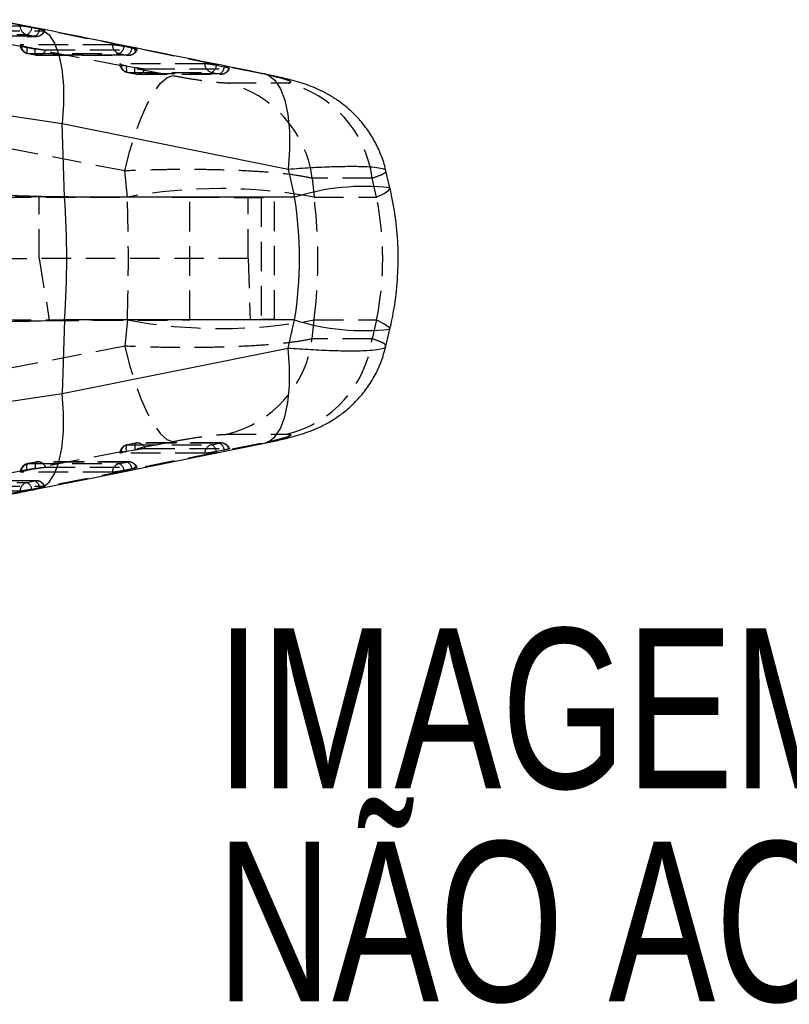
# Model space of a CAD drawing. Extents: x 48 to 403, y 96 to 252.
# Tile 11 of 23: x 201 to 234, y 96 to 138. Entities that reach past the tile are written whole.
import ezdxf

# ---------------------------------------------------------------- set-up
doc = ezdxf.new("R2010")
doc.units = 0
doc.linetypes.add('HIDDEN', pattern=[1.905, 1.27, -0.635])
doc.layers.get('0').update_dxf_attribs({"linetype": 'CONTINUOUS'})
doc.styles.add('SLDTEXTSTYLE0', font='TXT', dxfattribs={"width": 0.75})

# ---------------------------------------------------------------- blocks, each defined once
blk = doc.blocks.new('SW_NOTE_0')
at = {"color": 0, "linetype": 'CONTINUOUS', "char_height": 6.87917, "attachment_point": 1, "style": 'SLDTEXTSTYLE0'}
for s, insert in [('IMAGEM DO CADEADO APENAS ILUSTRATIVO', (0, 8.868)), ('NÃO ACOMPANHA O GRAMPO', (0, -0.305))]:
    blk.add_mtext(s, dxfattribs=dict(at, insert=insert))

msp = doc.modelspace()

# ---------------------------------------------------------------- linework, layer by layer
at = {"color": 7, "linetype": 'HIDDEN'}
for p, q in [((201.7121, 138.1146), (199.8418, 138.479)), ((201.902, 138.0671), (201.5671, 138.1356)), ((201.3583, 137.8367), (201.6932, 137.7682)), ((211.428, 136.157), (201.7121, 138.1146)), ((201.7121, 138.1146), (201.8638, 138.1019)), ((201.3539, 137.3082), (201.7151, 137.2397)), ((205.8743, 137.2546), (205.5394, 137.3231)), ((201.7619, 136.9555), (201.4006, 137.024)), ((205.3306, 137.0241), (205.6655, 136.9556)), ((206.0663, 137.1809), (206.1012, 137.185)), ((205.6397, 136.4949), (206.001, 136.4263)), ((209.8466, 136.4422), (209.5117, 136.5106)), ((206.0477, 136.1421), (205.6864, 136.2107)), ((209.303, 136.2116), (209.6378, 136.1431)), ((210.0386, 136.3684), (210.0727, 136.3721)), ((211.428, 136.157), (211.5824, 136.1439)), ((209.9514, 135.7631), (212.5288, 135.7619)), ((205.5674, 131.9707), (194.6906, 134.065)), ((205.6783, 130.8437), (205.5674, 131.9707)), ((216.2114, 131.6548), (213.6326, 131.6563)), ((213.6326, 131.6563), (213.7125, 130.8437)), ((216.4028, 130.8437), (216.2114, 131.6548)), ((157.0372, 131.0665), (201.8881, 130.8708)), ((194.5532, 130.8437), (205.6783, 130.8437)), ((201.8881, 130.8708), (208.3664, 130.8425)), ((201.8881, 128.1999), (201.8881, 130.8708)), ((208.3664, 125.5573), (208.3664, 130.8425)), ((210.8746, 128.1999), (210.8746, 130.8316)), ((211.4409, 130.8291), (211.4409, 125.5707)), ((212.013, 125.5732), (212.013, 130.8266)), ((213.7125, 130.8437), (216.4028, 130.8437)), ((196.2751, 128.1999), (201.8881, 128.1999)), ((201.8881, 128.1999), (202.3185, 125.5309)), ((210.8746, 128.1999), (201.8881, 128.1999)), ((210.8746, 128.1999), (210.9607, 125.5686)), ((156.9967, 125.3332), (202.3185, 125.5309)), ((194.5532, 125.5561), (205.6783, 125.5561)), ((202.3185, 125.5309), (208.3664, 125.5573)), ((205.6783, 125.5561), (205.5674, 124.4291)), ((213.6326, 124.7435), (213.7125, 125.5561)), ((213.7125, 125.5561), (216.4028, 125.5561)), ((216.4028, 125.5561), (216.2114, 124.745)), ((216.2114, 124.745), (213.6326, 124.7435)), ((205.5674, 124.4291), (194.6906, 122.3348)), ((209.9514, 120.6367), (212.5288, 120.6379)), ((211.428, 120.2428), (201.7121, 118.2852)), ((205.6397, 119.9049), (206.001, 119.9735)), ((206.0399, 120.2575), (205.6786, 120.1889)), ((206.0477, 120.2577), (205.6864, 120.1891)), ((209.7057, 120.2636), (206.1157, 120.2646)), ((209.303, 120.1882), (209.6378, 120.2567)), ((209.8466, 119.9576), (209.5117, 119.8892)), ((210.0386, 120.0314), (210.0727, 120.0277)), ((211.428, 120.2428), (211.5823, 120.2559)), ((201.3539, 119.0916), (201.7151, 119.1601)), ((201.754, 119.4441), (201.3928, 119.3756)), ((201.7619, 119.4443), (201.4006, 119.3757)), ((205.7333, 119.4511), (201.8298, 119.4512)), ((205.3306, 119.3757), (205.6655, 119.4442)), ((205.8743, 119.1452), (205.5394, 119.0767)), ((206.0663, 119.2189), (206.1012, 119.2148)), ((201.761, 118.6385), (197.5438, 118.638)), ((201.7121, 118.2852), (199.8418, 117.9208)), ((201.3583, 118.5631), (201.6932, 118.6316)), ((201.902, 118.3327), (201.5671, 118.2642)), ((201.7121, 118.2852), (201.8606, 118.2973))]:
    msp.add_line(p, q, dxfattribs=at)
at = {"color": 7, "linetype": 'CONTINUOUS'}
for p, q in [((200.2971, 134.393), (202.8749, 134.0076)), ((202.977, 130.8437), (202.8749, 134.0076)), ((202.8749, 134.0076), (212.5917, 132.0499)), ((212.5917, 132.0499), (212.8764, 130.8437)), ((216.9763, 131.2419), (216.8027, 131.9776)), ((212.8764, 130.8437), (202.977, 130.8437)), ((202.977, 125.5561), (202.8749, 122.3922)), ((212.8764, 125.5561), (202.977, 125.5561)), ((212.5917, 124.3498), (212.8764, 125.5561)), ((216.8027, 124.4222), (216.9763, 125.1579)), ((202.8749, 122.3922), (212.5917, 124.3498)), ((200.2971, 122.0068), (202.8749, 122.3922))]:
    msp.add_line(p, q, dxfattribs=at)
at = {"color": 7, "linetype": 'HIDDEN', "flags": 128}
for points in [[(196.7484, 138.1719), (206.3479, 136.3235), (207.6252, 136.0774)], [(201.0587, 138.2066), (200.7175, 138.2066), (199.3527, 138.2068), (196.8151, 138.2072)], [(197.1147, 137.8373), (197.4559, 137.8373), (198.8207, 137.8371), (201.3583, 137.8367)], [(201.6932, 137.7682), (201.352, 137.7682), (199.9872, 137.7684), (197.476, 137.7688)], [(197.5438, 137.7618), (200.4958, 137.7614), (201.761, 137.7612)], [(197.8769, 137.994), (198.2181, 137.9939), (199.5829, 137.9938), (202.094, 137.9935)], [(205.031, 137.394), (204.6898, 137.394), (203.325, 137.394), (201.101, 137.394)], [(201.3539, 137.3082), (201.3488, 137.2473), (201.3471, 137.191), (201.3485, 137.141), (201.3532, 137.0986), (201.361, 137.0649), (201.3717, 137.0409), (201.385, 137.0272), (201.4006, 137.024)], [(201.3928, 137.0242), (201.6457, 136.9762), (201.754, 136.9557)], [(201.4006, 137.024), (201.7418, 137.0241), (203.1066, 137.0241), (205.3306, 137.0241)], [(201.7619, 136.9555), (201.7463, 136.9586), (201.733, 136.9723), (201.7223, 136.9964), (201.7145, 137.0301), (201.7098, 137.0725), (201.7084, 137.1225), (201.7101, 137.1787), (201.7151, 137.2397)], [(205.6655, 136.9556), (205.3243, 136.9556), (203.9595, 136.9555), (201.7619, 136.9555)], [(201.8298, 136.9485), (204.5623, 136.9486), (205.7333, 136.9487)], [(202.1627, 137.1807), (202.5039, 137.1807), (203.8687, 137.1808), (206.0663, 137.1809)], [(209.0033, 136.5815), (208.6621, 136.5814), (207.2973, 136.5811), (205.3868, 136.5807)], [(205.6397, 136.4949), (205.6347, 136.4339), (205.6329, 136.3777), (205.6344, 136.3277), (205.6391, 136.2853), (205.6469, 136.2516), (205.6576, 136.2276), (205.6709, 136.2138), (205.6864, 136.2107)], [(205.5674, 131.9707), (205.7751, 132.7915), (206.0119, 133.5629), (206.2708, 134.2626), (206.5444, 134.8701), (206.8247, 135.368), (207.1037, 135.7418), (207.3731, 135.9806), (207.6252, 136.0774)], [(205.6786, 136.2109), (205.9315, 136.1629), (206.0399, 136.1423)], [(205.6864, 136.2107), (206.0276, 136.2108), (207.3924, 136.2111), (209.303, 136.2116)], [(206.0477, 136.1421), (206.0321, 136.1452), (206.0189, 136.159), (206.0082, 136.183), (206.0004, 136.2167), (205.9957, 136.2591), (205.9942, 136.3091), (205.996, 136.3653), (206.001, 136.4263)], [(209.6378, 136.1431), (209.2966, 136.143), (207.9318, 136.1427), (206.0477, 136.1421)], [(206.1157, 136.1352), (208.6287, 136.1359), (209.7057, 136.1362)], [(206.4485, 136.3673), (206.7897, 136.3674), (208.1545, 136.3679), (210.0386, 136.3684)], [(216.4028, 130.8437), (216.7297, 131.0044), (216.9224, 131.1371), (216.9769, 131.239), (216.9763, 131.2419)], [(208.3664, 130.8425), (209.1467, 130.8391), (209.8594, 130.836), (210.4894, 130.8332), (211.0237, 130.8309), (211.4508, 130.829), (211.7621, 130.8277), (211.9507, 130.8269), (212.013, 130.8266)], [(212.013, 125.5732), (211.9507, 125.5729), (211.7621, 125.5721), (211.4508, 125.5708), (211.0237, 125.5689), (210.4894, 125.5666), (209.8594, 125.5638), (209.1467, 125.5607), (208.3664, 125.5573)], [(216.4028, 125.5561), (216.7297, 125.3954), (216.9224, 125.2627), (216.9769, 125.1608), (216.9763, 125.1579)], [(205.5674, 124.4291), (205.7751, 123.6083), (206.0119, 122.8369), (206.2708, 122.1372), (206.5444, 121.5297), (206.8247, 121.0318), (207.1037, 120.658), (207.3731, 120.4192), (207.6252, 120.3224)], [(196.7484, 118.2279), (206.3479, 120.0763), (207.6252, 120.3224)], [(205.6397, 119.9049), (205.6347, 119.9659), (205.6329, 120.0221), (205.6344, 120.0721), (205.6391, 120.1145), (205.6469, 120.1482), (205.6576, 120.1722), (205.6709, 120.186), (205.6864, 120.1891)], [(205.6864, 120.1891), (206.0276, 120.189), (207.3924, 120.1887), (209.303, 120.1882)], [(206.0477, 120.2577), (206.0321, 120.2546), (206.0189, 120.2408), (206.0082, 120.2168), (206.0004, 120.1831), (205.9957, 120.1407), (205.9942, 120.0907), (205.996, 120.0345), (206.001, 119.9735)], [(209.6378, 120.2567), (209.2966, 120.2568), (207.9318, 120.2571), (206.0477, 120.2577)], [(206.4485, 120.0325), (206.7897, 120.0323), (208.1545, 120.0319), (210.0386, 120.0314)], [(209.0033, 119.8183), (208.6621, 119.8184), (207.2973, 119.8187), (205.3868, 119.8191)], [(201.3539, 119.0916), (201.3488, 119.1525), (201.3471, 119.2088), (201.3485, 119.2588), (201.3532, 119.3012), (201.361, 119.3348), (201.3717, 119.3589), (201.385, 119.3726), (201.4006, 119.3757)], [(201.4006, 119.3757), (201.7418, 119.3757), (203.1066, 119.3757), (205.3306, 119.3757)], [(201.7619, 119.4443), (201.7463, 119.4412), (201.733, 119.4274), (201.7223, 119.4034), (201.7145, 119.3697), (201.7098, 119.3273), (201.7084, 119.2773), (201.7101, 119.2211), (201.7151, 119.1601)], [(205.6655, 119.4442), (205.3243, 119.4442), (203.9595, 119.4443), (201.7619, 119.4443)], [(202.1627, 119.2191), (202.5039, 119.2191), (203.8687, 119.219), (206.0663, 119.2189)], [(205.031, 119.0058), (204.6898, 119.0058), (203.325, 119.0058), (201.101, 119.0058)], [(197.1147, 118.5625), (197.4559, 118.5625), (198.8207, 118.5627), (201.3583, 118.5631)], [(201.6932, 118.6316), (201.352, 118.6316), (199.9872, 118.6314), (197.476, 118.631)], [(197.8769, 118.4058), (198.2181, 118.4058), (199.5829, 118.406), (202.094, 118.4063)], [(201.0587, 118.1932), (200.7175, 118.1932), (199.3527, 118.193), (196.8151, 118.1926)]]:
    msp.add_lwpolyline(points, dxfattribs=at)
at = {"color": 8, "linetype": 'CONTINUOUS', "flags": 128}
for points in [[(201.8638, 138.1019), (202.0298, 138.0464), (202.3118, 137.8274), (202.5493, 137.4642), (202.7352, 136.968), (202.8637, 136.3539), (202.9308, 135.6408), (202.9346, 134.8506), (202.8749, 134.0076)], [(211.5824, 136.1439), (211.7458, 136.0891), (212.0279, 135.8702), (212.2656, 135.507), (212.4516, 135.0107), (212.5802, 134.3966), (212.6475, 133.6835), (212.6513, 132.8932), (212.5917, 132.0499)], [(211.5823, 120.2559), (211.7458, 120.3107), (212.0279, 120.5296), (212.2656, 120.8928), (212.4516, 121.389), (212.5802, 122.0032), (212.6475, 122.7163), (212.6513, 123.5066), (212.5917, 124.3498)], [(201.8606, 118.2973), (202.0298, 118.3534), (202.3118, 118.5724), (202.5493, 118.9356), (202.7352, 119.4318), (202.8637, 120.0459), (202.9308, 120.759), (202.9346, 121.5492), (202.8749, 122.3922)]]:
    msp.add_lwpolyline(points, dxfattribs=at)
at = {"color": 7, "linetype": 'CONTINUOUS', "flags": 128}
msp.add_lwpolyline([(201.8666, 118.2985), (204.2047, 118.7696), (211.5828, 120.2557)], dxfattribs=at)
at = {"color": 7, "linetype": 'HIDDEN'}
for centre, radius, start, end in [((201.4527, 138.2194), 0.3942, 181.87069, 256.14767), ((201.2015, 138.1686), 0.3671, 295.28508, 354.8516), ((201.5364, 138.1001), 0.3671, 295.28519, 354.85166), ((201.7569, 138.1239), 0.3614, 259.83488, 338.84502), ((201.761, 138.1672), 0.406, 269.99235, 335.41189), ((201.4684, 137.4231), 0.406, 185.16922, 259.25507), ((201.495, 137.4068), 0.3942, 181.86424, 256.14038), ((205.425, 137.4068), 0.3942, 181.87071, 256.14989), ((205.1738, 137.356), 0.3671, 295.29004, 354.85325), ((201.8297, 137.3545), 0.406, 259.25499, 270.00143), ((201.8257, 137.3112), 0.3614, 259.82396, 338.83783), ((205.5086, 137.2875), 0.3671, 295.29351, 354.85237), ((205.7293, 137.3113), 0.3614, 259.83623, 338.84772), ((205.7333, 137.3546), 0.406, 270.00178, 335.40377), ((205.7543, 136.6098), 0.406, 185.16977, 259.25378), ((205.7809, 136.5935), 0.3943, 181.86491, 256.13633), ((209.3973, 136.5944), 0.3942, 181.87722, 256.15051), ((209.146, 136.5436), 0.3672, 295.29954, 354.85513), ((209.4809, 136.4751), 0.3672, 295.3027, 354.85473), ((206.1156, 136.5412), 0.406, 259.25362, 270.01581), ((206.1115, 136.4978), 0.3613, 259.8204, 338.83785), ((209.7016, 136.4988), 0.3614, 259.83827, 338.85134), ((209.7056, 136.5422), 0.406, 270.01617, 335.37351), ((208.8075, 131.0345), 4.865, 7.34385, 76.40117), ((211.3864, 131.0331), 4.8648, 7.34292, 76.41921), ((209.6954, 109.0291), 22.1813, 79.56596, 100.43404), ((209.6954, 147.3706), 22.1813, 259.56596, 280.43404), ((208.8075, 125.3653), 4.865, 283.59883, 352.65615), ((211.3864, 125.3667), 4.8648, 283.58079, 352.65708), ((205.7543, 119.79), 0.406, 100.74622, 174.68471), ((205.7809, 119.8063), 0.3943, 103.86367, 178.13509), ((206.1156, 119.8586), 0.406, 89.98419, 100.74638), ((206.1115, 119.902), 0.3613, 21.16215, 100.1796), ((209.3973, 119.8054), 0.3942, 103.84949, 178.12278), ((209.146, 119.8562), 0.3672, 5.14487, 64.70046), ((209.7016, 119.901), 0.3614, 21.14866, 100.16173), ((209.4809, 119.9247), 0.3672, 5.14527, 64.6973), ((209.7056, 119.8576), 0.406, 24.46277, 89.98383), ((201.4684, 118.9767), 0.406, 100.74493, 174.68552), ((201.495, 118.993), 0.3942, 103.85962, 178.13576), ((201.8297, 119.0453), 0.406, 89.99857, 100.74501), ((201.8257, 119.0886), 0.3614, 21.16217, 100.17604), ((205.425, 118.993), 0.3942, 103.85011, 178.12929), ((205.1738, 119.0438), 0.3671, 5.14675, 64.70996), ((205.7293, 119.0885), 0.3614, 21.15228, 100.16377), ((205.5086, 119.1123), 0.3671, 5.14763, 64.70649), ((205.7333, 119.0451), 0.406, 24.46175, 89.99822), ((201.4527, 118.1804), 0.3942, 103.85233, 178.12931), ((201.2015, 118.2312), 0.3671, 5.1484, 64.71492), ((201.7569, 118.2759), 0.3614, 21.15498, 100.16512), ((201.5364, 118.2997), 0.3671, 5.14834, 64.71481), ((201.761, 118.2326), 0.406, 24.46264, 90.00765)]:
    msp.add_arc(centre, radius, start, end, dxfattribs=at)
at = {"color": 8, "linetype": 'CONTINUOUS'}
for centre, radius, start, end in [((215.8691, 121.3374), 9.9662, 83.62137, 107.47491), ((215.8691, 135.0621), 9.9659, 252.52488, 276.37902)]:
    msp.add_arc(centre, radius, start, end, dxfattribs=at)
at = {"color": 7, "linetype": 'CONTINUOUS'}
msp.add_arc((165.5068, 128.1999), 37.5633, 355.96405, 4.03595, dxfattribs=at)
for centre, major_axis, ratio, start_param, end_param in [((195.66, 128.1999), (18.4161, 0.4888), 0.1450852, 1.1583604, 1.6265478), ((199.3582, 128.1999), (0, 15.225), 0.9015892, 4.5378561, 4.8869219), ((195.66, 128.1999), (18.4161, -0.4888), 0.1450852, 4.6566375, 5.1248249)]:
    msp.add_ellipse(centre, major_axis=major_axis, ratio=ratio, start_param=start_param, end_param=end_param, dxfattribs=at)
at = {"color": 7, "linetype": 'HIDDEN'}
for centre, major_axis, ratio, start_param, end_param in [((202.9095, 128.1999), (0, 15.225), 0.1846648, 4.5378561, 4.8869219), ((202.9095, 128.1999), (0, 15.225), 0.7205053, 4.5378561, 4.8869219), ((199.3582, 128.1999), (17.3075, 0), 0.8796751, 6.1086524, 6.4577182)]:
    msp.add_ellipse(centre, major_axis=major_axis, ratio=ratio, start_param=start_param, end_param=end_param, dxfattribs=at)
at = {"color": 7, "linetype": 'CONTINUOUS'}
for points, knots in [([(201.8638, 138.1013), (201.4696, 138.1801), (200.8364, 138.3067), (200.1777, 138.4304), (199.9291, 138.4771)], [0, 0, 0, 0, 0.6226377, 1, 1, 1, 1]), ([(211.5829, 136.1438), (211.5727, 136.1458), (208.334, 136.7979), (205.0952, 137.4506), (201.8666, 138.1014)], [0, 0, 0, 0, 0.0031248, 1, 1, 1, 1]), ([(216.7956, 131.9754), (216.788, 132.0174), (216.7405, 132.2809), (216.5688, 132.7375), (216.2896, 133.3239), (215.9465, 133.8466), (215.5628, 134.3046), (215.1503, 134.6958), (214.7243, 135.0208), (214.302, 135.2813), (213.9045, 135.4799), (213.5369, 135.631), (213.1765, 135.7554), (212.7481, 135.8805), (212.252, 136.0017), (211.8349, 136.0944), (211.6106, 136.1377), (211.5792, 136.1437)], [0, 0, 0, 0, 0.017049, 0.1069845, 0.193514, 0.2766485, 0.356291, 0.4322434, 0.5041711, 0.571526, 0.6332453, 0.6873184, 0.7432611, 0.8104746, 0.9061641, 0.9868854, 1, 1, 1, 1]), ([(216.9763, 125.1579), (217.0408, 125.4581), (217.1912, 126.1587), (217.317, 127.2782), (217.3473, 128.5027), (217.2616, 129.7205), (217.1153, 130.6319), (217.0008, 131.1344), (216.9763, 131.2419)], [0, 0, 0, 0, 0.15009162, 0.35029776, 0.54948744, 0.74794494, 0.94609464, 1, 1, 1, 1]), ([(211.5832, 120.2561), (211.7749, 120.2959), (212.1717, 120.3783), (212.7286, 120.5138), (213.2276, 120.6573), (213.7008, 120.8311), (214.1395, 121.0313), (214.5897, 121.2877), (215.0613, 121.6276), (215.5186, 122.0458), (215.9439, 122.5444), (216.3129, 123.1172), (216.6141, 123.7461), (216.7391, 124.1963), (216.8016, 124.4213)], [0, 0, 0, 0, 0.08359447, 0.17304016, 0.27203539, 0.34086325, 0.4006433, 0.47411545, 0.55161874, 0.634598, 0.72229831, 0.8134106, 0.90672635, 1, 1, 1, 1]), ([(199.9303, 117.9225), (200.2591, 117.9846), (200.916, 118.1087), (201.5459, 118.2353), (201.8606, 118.2986)], [0, 0, 0, 0, 0.5004786, 1, 1, 1, 1])]:
    msp.add_open_spline(points, degree=3, knots=knots, dxfattribs=at)
at = {"color": 7, "linetype": 'HIDDEN'}
for points, knots in [([(201.5671, 138.1356), (201.533, 138.1424), (201.4578, 138.1572), (201.3319, 138.178), (201.2089, 138.1951), (201.1134, 138.205), (201.0753, 138.2061), (201.0587, 138.2066)], [0, 0, 0, 0, 0.1801829, 0.3974935, 0.6148164, 0.8321269, 1, 1, 1, 1]), ([(202.1273, 137.9999), (202.127, 138.0028), (202.1265, 138.0092), (202.0735, 138.0271), (201.9942, 138.0476), (201.9289, 138.0614), (201.902, 138.0671)], [0, 0, 0, 0, 0.23006131, 0.51518098, 0.80030361, 1, 1, 1, 1]), ([(202.094, 137.9935), (202.0942, 137.9935), (202.1129, 137.9935), (202.121, 137.9956), (202.129, 137.9977)], [0, 0, 0, 0, 0.0143166, 1, 1, 1, 1]), ([(201.101, 137.394), (201.0845, 137.3936), (201.0619, 137.3931), (201.0676, 137.3875), (201.0691, 137.386)], [0, 0, 0, 0, 0.7296287, 1, 1, 1, 1]), ([(201.0737, 137.3786), (201.0875, 137.373), (201.1152, 137.3617), (201.2059, 137.3385), (201.2921, 137.3201), (201.3438, 137.3102), (201.3539, 137.3082)], [0, 0, 0, 0, 0.3085302, 0.6170568, 0.9255783, 1, 1, 1, 1]), ([(205.5394, 137.3231), (205.5053, 137.3298), (205.4301, 137.3446), (205.3042, 137.3655), (205.1812, 137.3825), (205.0858, 137.3924), (205.0476, 137.3935), (205.031, 137.394)], [0, 0, 0, 0, 0.1801946, 0.3975036, 0.6148255, 0.8321369, 1, 1, 1, 1]), ([(201.7151, 137.2397), (201.7467, 137.2339), (201.821, 137.2202), (201.9409, 137.2017), (202.0567, 137.1871), (202.1279, 137.1812), (202.1553, 137.1808), (202.1627, 137.1807)], [0, 0, 0, 0, 0.1792044, 0.4226652, 0.6661234, 0.9095853, 1, 1, 1, 1]), ([(206.0994, 137.1874), (206.0993, 137.1902), (206.0991, 137.1964), (206.0469, 137.2143), (205.9676, 137.2348), (205.9017, 137.2488), (205.8743, 137.2546)], [0, 0, 0, 0, 0.2259925, 0.5110909, 0.7961945, 1, 1, 1, 1]), ([(205.3868, 136.5807), (205.3703, 136.5803), (205.3477, 136.5797), (205.3534, 136.5742), (205.355, 136.5727)], [0, 0, 0, 0, 0.7283754, 1, 1, 1, 1]), ([(205.3595, 136.5653), (205.3733, 136.5596), (205.4009, 136.5483), (205.4916, 136.5252), (205.5778, 136.5067), (205.6296, 136.4968), (205.6397, 136.4949)], [0, 0, 0, 0, 0.3083756, 0.6167499, 0.9251278, 1, 1, 1, 1]), ([(209.5117, 136.5106), (209.4776, 136.5173), (209.4024, 136.5322), (209.2765, 136.553), (209.1535, 136.57), (209.0581, 136.5799), (209.0199, 136.581), (209.0033, 136.5815)], [0, 0, 0, 0, 0.1802031, 0.3975185, 0.6148363, 0.8321449, 1, 1, 1, 1]), ([(210.0711, 136.3751), (210.0715, 136.3776), (210.0725, 136.3835), (210.0228, 136.4008), (209.9438, 136.4216), (209.876, 136.4359), (209.8466, 136.4422)], [0, 0, 0, 0, 0.2112443, 0.4963036, 0.7813673, 1, 1, 1, 1]), ([(206.001, 136.4263), (206.006, 136.4253), (206.0531, 136.4164), (206.1471, 136.4002), (206.2732, 136.382), (206.3821, 136.3697), (206.4265, 136.3681), (206.4485, 136.3673)], [0, 0, 0, 0, 0.0290827, 0.2726952, 0.5163004, 0.7598972, 1, 1, 1, 1]), ([(207.6252, 136.0774), (207.8548, 136.035), (208.3143, 135.9501), (208.9963, 135.8479), (209.5918, 135.7769), (209.8296, 135.7678), (209.9514, 135.7631)], [0, 0, 0, 0, 0.2534158, 0.5073717, 0.7476452, 1, 1, 1, 1]), ([(212.5288, 135.7619), (212.6008, 135.7656), (212.7448, 135.773), (212.6944, 135.8327), (212.4462, 135.9213), (212.0171, 136.0335), (211.6272, 136.1153), (211.428, 136.157)], [0, 0, 0, 0, 0.1973261, 0.3948325, 0.5898823, 0.7904977, 1, 1, 1, 1]), ([(213.6326, 131.6563), (213.4346, 131.6958), (213.0386, 131.7748), (212.2339, 131.8702), (211.3112, 131.945), (210.2772, 131.9985), (209.141, 132.029), (207.9459, 132.0348), (206.7379, 132.0172), (205.9576, 131.9862), (205.5674, 131.9707)], [0, 0, 0, 0, 0.1277826, 0.255564, 0.3773007, 0.4990381, 0.6258611, 0.7526872, 0.8763411, 1, 1, 1, 1]), ([(216.7858, 131.9736), (216.7883, 131.95), (216.7941, 131.8954), (216.6076, 131.7881), (216.3445, 131.6996), (216.2114, 131.6548)], [0, 0, 0, 0, 0.2740227, 0.6324957, 1, 1, 1, 1]), ([(213.6326, 124.7435), (213.4346, 124.704), (213.0386, 124.625), (212.2339, 124.5296), (211.3112, 124.4548), (210.2772, 124.4013), (209.141, 124.3708), (207.9459, 124.365), (206.7379, 124.3826), (205.9576, 124.4136), (205.5674, 124.4291)], [0, 0, 0, 0, 0.1277826, 0.255564, 0.3773007, 0.4990381, 0.6258611, 0.7526872, 0.8763411, 1, 1, 1, 1]), ([(216.7858, 124.4262), (216.7883, 124.4498), (216.7941, 124.5044), (216.6076, 124.6117), (216.3445, 124.7002), (216.2114, 124.745)], [0, 0, 0, 0, 0.2740227, 0.6324957, 1, 1, 1, 1]), ([(207.6252, 120.3224), (207.8548, 120.3648), (208.3143, 120.4497), (208.9963, 120.5519), (209.5918, 120.6229), (209.8296, 120.632), (209.9514, 120.6367)], [0, 0, 0, 0, 0.2534158, 0.5073717, 0.7476452, 1, 1, 1, 1]), ([(212.5288, 120.6379), (212.6008, 120.6342), (212.7448, 120.6268), (212.6944, 120.5671), (212.4462, 120.4785), (212.0171, 120.3663), (211.6272, 120.2845), (211.428, 120.2428)], [0, 0, 0, 0, 0.1973261, 0.3948325, 0.5898823, 0.7904977, 1, 1, 1, 1]), ([(206.001, 119.9735), (206.006, 119.9745), (206.0531, 119.9834), (206.1471, 119.9996), (206.2732, 120.0178), (206.3821, 120.0301), (206.4265, 120.0317), (206.4485, 120.0325)], [0, 0, 0, 0, 0.0290827, 0.2726952, 0.5163004, 0.7598972, 1, 1, 1, 1]), ([(210.0711, 120.0247), (210.0715, 120.0222), (210.0725, 120.0163), (210.0228, 119.999), (209.9438, 119.9782), (209.876, 119.9639), (209.8466, 119.9576)], [0, 0, 0, 0, 0.2116761, 0.4965793, 0.7814869, 1, 1, 1, 1]), ([(205.3868, 119.8191), (205.3704, 119.8195), (205.3477, 119.8201), (205.3534, 119.8256), (205.355, 119.8272)], [0, 0, 0, 0, 0.7265895, 1, 1, 1, 1]), ([(205.3595, 119.8345), (205.3733, 119.8402), (205.4009, 119.8514), (205.4916, 119.8746), (205.5778, 119.8931), (205.6296, 119.903), (205.6397, 119.9049)], [0, 0, 0, 0, 0.3083756, 0.6167499, 0.9251278, 1, 1, 1, 1]), ([(209.5117, 119.8892), (209.4776, 119.8824), (209.4024, 119.8676), (209.2765, 119.8468), (209.1535, 119.8298), (209.0581, 119.8199), (209.0199, 119.8188), (209.0033, 119.8183)], [0, 0, 0, 0, 0.1802031, 0.3975185, 0.6148363, 0.8321449, 1, 1, 1, 1]), ([(201.0737, 119.0212), (201.0875, 119.0268), (201.1152, 119.0381), (201.2059, 119.0613), (201.2921, 119.0797), (201.3438, 119.0896), (201.3539, 119.0916)], [0, 0, 0, 0, 0.3085302, 0.6170568, 0.9255783, 1, 1, 1, 1]), ([(201.7151, 119.1601), (201.7467, 119.1659), (201.821, 119.1796), (201.9409, 119.1981), (202.0567, 119.2127), (202.1279, 119.2185), (202.1553, 119.219), (202.1627, 119.2191)], [0, 0, 0, 0, 0.1792044, 0.4226652, 0.6661234, 0.9095853, 1, 1, 1, 1]), ([(205.5394, 119.0767), (205.5053, 119.07), (205.4301, 119.0552), (205.3042, 119.0343), (205.1812, 119.0173), (205.0858, 119.0074), (205.0476, 119.0063), (205.031, 119.0058)], [0, 0, 0, 0, 0.1801946, 0.3975036, 0.6148255, 0.8321369, 1, 1, 1, 1]), ([(206.0994, 119.2124), (206.0993, 119.2096), (206.0991, 119.2034), (206.0469, 119.1855), (205.9676, 119.165), (205.9017, 119.151), (205.8743, 119.1452)], [0, 0, 0, 0, 0.22654128, 0.51143755, 0.79633903, 1, 1, 1, 1]), ([(201.101, 119.0058), (201.0845, 119.0062), (201.0618, 119.0067), (201.0676, 119.0123), (201.0691, 119.0138)], [0, 0, 0, 0, 0.7278214, 1, 1, 1, 1]), ([(201.5671, 118.2642), (201.533, 118.2574), (201.4578, 118.2426), (201.3319, 118.2218), (201.2089, 118.2047), (201.1134, 118.1948), (201.0753, 118.1937), (201.0587, 118.1932)], [0, 0, 0, 0, 0.1801829, 0.3974935, 0.6148164, 0.8321269, 1, 1, 1, 1]), ([(202.1273, 118.3999), (202.1271, 118.397), (202.1265, 118.3906), (202.0735, 118.3727), (201.9942, 118.3522), (201.9289, 118.3383), (201.902, 118.3327)], [0, 0, 0, 0, 0.23064219, 0.51554675, 0.80045427, 1, 1, 1, 1]), ([(202.094, 118.4063), (202.0942, 118.4063), (202.1129, 118.4063), (202.121, 118.4042), (202.129, 118.4021)], [0, 0, 0, 0, 0.0143166, 1, 1, 1, 1])]:
    msp.add_open_spline(points, degree=3, knots=knots, dxfattribs=at)
at = {"color": 8, "linetype": 'CONTINUOUS'}
for points in [[(212.5917, 132.0499), (212.9224, 132.0726), (213.592, 132.1183), (214.4722, 132.1574), (215.2424, 132.1739), (215.8652, 132.1658), (216.348, 132.1344), (216.6575, 132.0787), (216.8046, 132.024), (216.7891, 131.9824), (216.7858, 131.9736)], [(212.5917, 124.3498), (212.9224, 124.3272), (213.592, 124.2815), (214.4722, 124.2424), (215.2424, 124.2259), (215.8652, 124.234), (216.348, 124.2654), (216.6575, 124.3211), (216.8046, 124.3758), (216.7891, 124.4174), (216.7858, 124.4262)]]:
    msp.add_open_spline(points, degree=3, knots=[0, 0, 0, 0, 0.1382597, 0.280006, 0.4154692, 0.5542505, 0.6886, 0.8262231, 0.9634535, 1, 1, 1, 1], dxfattribs=at)

# ---------------------------------------------------------------- block references
at = {"color": 179, "linetype": 'CONTINUOUS'}
msp.add_blockref('SW_NOTE_0', (209.5078, 103.4122), dxfattribs=at)

doc.saveas('drawing.dxf')
